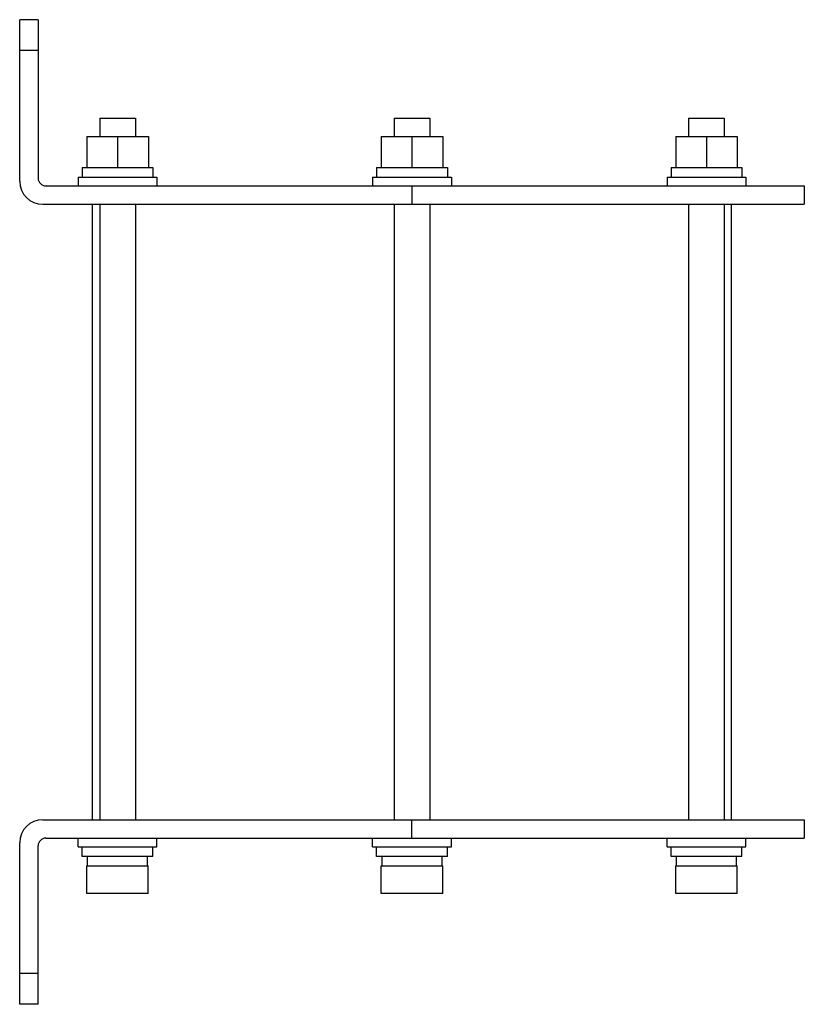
# Model space of a CAD drawing. Header units: millimetres. Extents: x 17 to 145, y 35 to 195.
import ezdxf

# ---------------------------------------------------------------- set-up
doc = ezdxf.new("R2010")
doc.units = ezdxf.units.MM
doc.header["$LTSCALE"] = 14.858156
doc.layers.get('0').update_dxf_attribs({"linetype": 'CONTINUOUS'})

msp = doc.modelspace()

# ---------------------------------------------------------------- linework, layer by layer
at = {"color": 7, "linetype": 'CONTINUOUS'}
for p, q in [((17.11, 168.28), (17.11, 194.53)), ((20.11, 194.53), (17.11, 194.53)), ((20.11, 194.53), (20.11, 168.78)), ((20.11, 189.53), (17.11, 189.53)), ((30.12, 178.53), (30.12, 175.53)), ((30.12, 178.53), (35.92, 178.53)), ((35.92, 178.53), (35.92, 175.53)), ((77.96, 178.53), (77.96, 175.53)), ((77.96, 178.53), (83.76, 178.53)), ((83.76, 178.53), (83.76, 175.53)), ((125.81, 178.53), (125.81, 175.53)), ((125.81, 178.53), (131.61, 178.53)), ((131.61, 178.53), (131.61, 175.53)), ((28.02, 175.53), (28.02, 170.53)), ((28.02, 175.53), (38.02, 175.53)), ((33.02, 175.53), (33.02, 170.53)), ((38.02, 175.53), (38.02, 170.53)), ((75.86, 175.53), (75.86, 170.53)), ((75.86, 175.53), (85.86, 175.53)), ((80.86, 175.53), (80.86, 170.53)), ((85.86, 175.53), (85.86, 170.53)), ((123.71, 175.53), (123.71, 170.53)), ((123.71, 175.53), (133.71, 175.53)), ((128.71, 175.53), (128.71, 170.53)), ((133.71, 175.53), (133.71, 170.53)), ((27.27, 170.53), (27.27, 168.93)), ((27.27, 170.53), (38.77, 170.53)), ((38.76, 170.53), (38.76, 168.93)), ((75.11, 170.53), (75.11, 168.93)), ((75.11, 170.53), (86.61, 170.53)), ((86.61, 170.53), (86.61, 168.93)), ((122.96, 170.53), (122.96, 168.93)), ((122.96, 170.53), (134.46, 170.53)), ((134.46, 170.53), (134.46, 168.93)), ((26.62, 168.93), (26.62, 167.53)), ((26.62, 168.93), (39.42, 168.93)), ((39.41, 168.93), (39.41, 167.53)), ((74.46, 168.93), (74.46, 167.53)), ((74.46, 168.93), (87.26, 168.93)), ((87.26, 168.93), (87.26, 167.53)), ((122.31, 168.93), (122.31, 167.53)), ((122.31, 168.93), (135.11, 168.93)), ((135.11, 168.93), (135.11, 167.53)), ((21.36, 167.53), (144.61, 167.53)), ((80.86, 167.53), (80.86, 164.53)), ((144.61, 167.53), (144.61, 164.53)), ((20.86, 164.53), (144.61, 164.53)), ((28.96, 64.53), (28.96, 164.53)), ((30.12, 164.53), (30.12, 64.53)), ((35.92, 164.53), (35.92, 64.53)), ((77.96, 164.53), (77.96, 64.53)), ((83.76, 164.53), (83.76, 64.53)), ((125.81, 164.53), (125.81, 64.53)), ((131.61, 164.53), (131.61, 64.53)), ((132.76, 64.53), (132.76, 164.53)), ((20.86, 64.53), (144.61, 64.53)), ((80.86, 61.53), (80.86, 64.53)), ((144.61, 64.53), (144.61, 61.53)), ((21.36, 61.53), (144.61, 61.53)), ((26.62, 60.13), (26.62, 61.53)), ((39.41, 60.13), (39.41, 61.53)), ((74.46, 60.13), (74.46, 61.53)), ((87.26, 60.13), (87.26, 61.53)), ((122.31, 60.13), (122.31, 61.53)), ((135.11, 60.13), (135.11, 61.53)), ((17.11, 34.53), (17.11, 60.78)), ((20.11, 34.53), (20.11, 60.28)), ((26.62, 60.13), (39.42, 60.13)), ((27.27, 58.53), (27.27, 60.13)), ((38.76, 58.53), (38.76, 60.13)), ((74.46, 60.13), (87.26, 60.13)), ((75.11, 58.53), (75.11, 60.13)), ((86.61, 58.53), (86.61, 60.13)), ((122.31, 60.13), (135.11, 60.13)), ((122.96, 58.53), (122.96, 60.13)), ((134.46, 58.53), (134.46, 60.13)), ((38.77, 58.53), (27.27, 58.53)), ((28.14, 57.03), (28.14, 58.53)), ((37.89, 57.03), (37.89, 58.53)), ((86.61, 58.53), (75.11, 58.53)), ((75.99, 57.03), (75.99, 58.53)), ((85.74, 57.03), (85.74, 58.53)), ((134.46, 58.53), (122.96, 58.53)), ((123.84, 57.03), (123.84, 58.53)), ((133.59, 57.03), (133.59, 58.53)), ((28.02, 57.03), (38.02, 57.03)), ((28.02, 52.53), (28.02, 57.03)), ((38.01, 52.53), (38.01, 57.03)), ((75.86, 57.03), (85.86, 57.03)), ((75.86, 52.53), (75.86, 57.03)), ((85.86, 52.53), (85.86, 57.03)), ((123.71, 57.03), (133.71, 57.03)), ((123.71, 52.53), (123.71, 57.03)), ((133.71, 52.53), (133.71, 57.03)), ((38.02, 52.53), (28.02, 52.53)), ((85.86, 52.53), (75.86, 52.53)), ((133.71, 52.53), (123.71, 52.53)), ((20.11, 39.53), (17.11, 39.53)), ((20.11, 34.53), (17.11, 34.53))]:
    msp.add_line(p, q, dxfattribs=at)
for centre, radius, start, end in [((20.86, 168.28), 3.75, 180, 270), ((21.36, 168.78), 1.25, 180.0436, 269.9564), ((20.86, 60.78), 3.75, 90, 180), ((21.36, 60.28), 1.25, 90.0436, 179.9564)]:
    msp.add_arc(centre, radius, start, end, dxfattribs=at)

doc.saveas('drawing.dxf')
